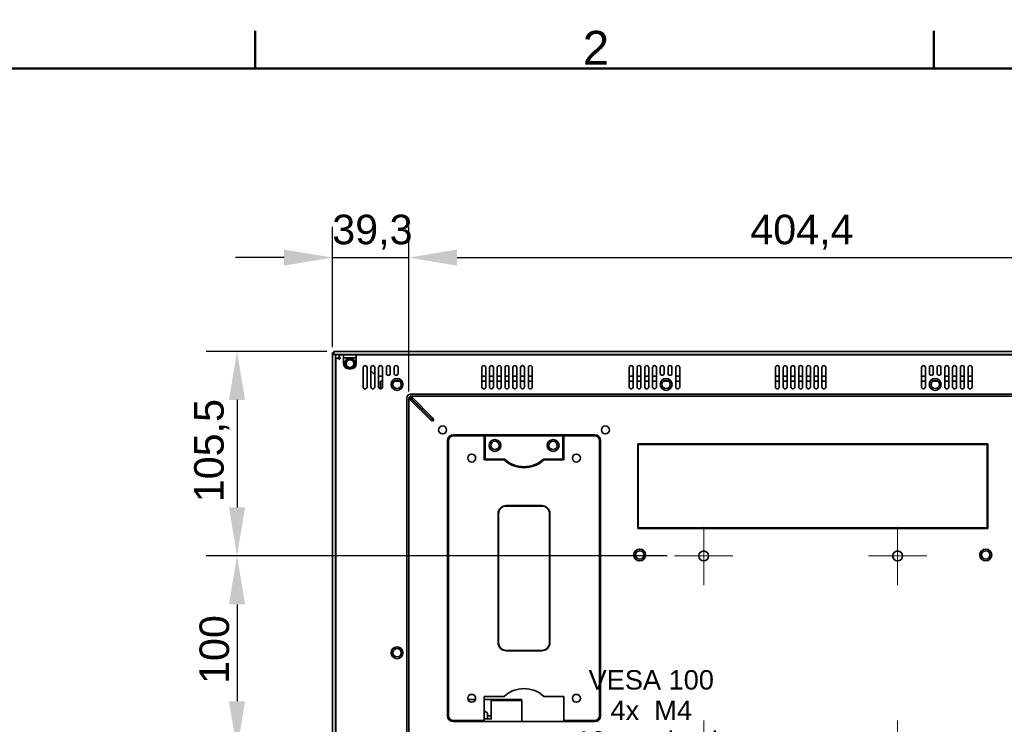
# Model space of a CAD drawing. Header units: millimetres. Extents: x 0 to 2100, y 0 to 1485.
# Tile 14 of 15: x 1278 to 1786, y 1097 to 1460. Entities that reach past the tile are written whole.
import ezdxf

# ---------------------------------------------------------------- set-up
doc = ezdxf.new("R2010")
doc.units = ezdxf.units.MM
doc.header["$LTSCALE"] = 5
for name, color, linetype, lineweight in [('Bemaßungen(ISO)', 7, 'Continuous', 18), ('Mittelpunktmarkierung(ISO)', 7, 'Continuous', 18), ('Rahmen_0', 7, 'Continuous', 50), ('Rahmen_2', 7, 'Continuous', 50), ('Sichtbare Kanten(ISO)', 7, 'Continuous', 35), ('Symbole(ISO)', 7, 'Continuous', 18)]:
    doc.layers.add(name, color=color, linetype=linetype, lineweight=lineweight)
doc.styles.add('Aktuell-BSI', font='arial.ttf')
doc.styles.add('Aktuell-ISO', font='arial.ttf')
doc.styles.add('Aktuell-ISOGroßer Text', font='arial.ttf')
doc.dimstyles.new('X.XXXGroßer Text', dxfattribs={"dimscale": 5, "dimtxt": 3.048, "dimasz": 5, "dimexe": 3.175, "dimexo": 0.75, "dimgap": 0.762, "dimtad": 1, "dimdec": 1, "dimrnd": 1e-08, "dimzin": 12, "dimtxsty": 'Aktuell-ISOGroßer Text', "dimcen": 0.09, "dimdle": 10, "dimclrd": 256, "dimclre": 256, "dimclrt": 7, "dimadec": 0, "dimazin": 3, "dimtfac": 0.656168, "dimtdec": 1, "dimtmove": 0, "dimatfit": 3, "dimfxl": 1, "dimtolj": 1, "dimlwd": 25, "dimlwe": 25, "dimarcsym": 0})

# ---------------------------------------------------------------- blocks, each defined once
blk = doc.blocks.new('Ränder Standardrahmen')
at = {"layer": 'Rahmen_0'}
for p, q in [((280, 287), (280, 290.9)), ((350, 287), (350, 290.9))]:
    blk.add_line(p, q, dxfattribs=at)
at = {"layer": 'Rahmen_0', "flags": 128}
blk.add_lwpolyline([(10, 10), (10, 287), (410, 287), (410, 10), (10, 10)], dxfattribs=at)
at = {"layer": 'Rahmen_2', "insert": (313.79, 287.4), "char_height": 3.5, "attachment_point": 7, "style": 'Aktuell-BSI'}
blk.add_mtext('2', dxfattribs=at)
blk = doc.blocks.new('*D15')
at = {"layer": 'Bemaßungen(ISO)', "color": 250, "linetype": 'Continuous', "lineweight": 25, "true_color": 0x3f3f3f, "transparency": 16777216}
for p, q in [((1439.82, 1291.23), (1439.82, 1353.36)), ((1479.12, 1268.43), (1479.12, 1353.36)), ((1414.82, 1337.48), (1389.82, 1337.48)), ((1439.82, 1337.48), (1479.12, 1337.48)), ((1504.12, 1337.48), (1529.12, 1337.48))]:
    blk.add_line(p, q, dxfattribs=at)
at = {"layer": 'Bemaßungen(ISO)', "color": 250, "linetype": 'Continuous', "true_color": 0x3f3f3f, "transparency": 16777216}
for points in [[(1414.82, 1341.65), (1414.82, 1333.32), (1439.82, 1337.48)], [(1504.12, 1341.65), (1504.12, 1333.32), (1479.12, 1337.48)]]:
    blk.add_solid(points, dxfattribs=at)
at = {"layer": 'Defpoints', "color": 0, "linetype": 'Continuous', "transparency": 16777216}
for p in [(1479.12, 1337.48), (1439.82, 1287.48), (1479.12, 1264.68)]:
    blk.add_point(p, dxfattribs=at)
at = {"layer": 'Bemaßungen(ISO)', "color": 7, "linetype": 'Continuous', "lineweight": 25, "transparency": 16777216, "insert": (1439.68, 1359.61), "char_height": 15.24, "attachment_point": 1, "style": 'Aktuell-ISOGroßer Text'}
blk.add_mtext('\\A1;39,3', dxfattribs=at)
blk = doc.blocks.new('*D16')
at = {"layer": 'Bemaßungen(ISO)', "color": 250, "linetype": 'Continuous', "lineweight": 25, "true_color": 0x3f3f3f, "transparency": 16777216}
for p, q in [((1479.12, 1268.43), (1479.12, 1353.36)), ((1883.52, 1268.43), (1883.52, 1353.36)), ((1504.12, 1337.48), (1858.52, 1337.48))]:
    blk.add_line(p, q, dxfattribs=at)
at = {"layer": 'Bemaßungen(ISO)', "color": 250, "linetype": 'Continuous', "true_color": 0x3f3f3f, "transparency": 16777216}
for points in [[(1504.12, 1341.65), (1504.12, 1333.32), (1479.12, 1337.48)], [(1858.52, 1341.65), (1858.52, 1333.32), (1883.52, 1337.48)]]:
    blk.add_solid(points, dxfattribs=at)
at = {"layer": 'Defpoints', "color": 0, "linetype": 'Continuous', "transparency": 16777216}
for p in [(1883.52, 1337.48), (1479.12, 1264.68), (1883.52, 1264.68)]:
    blk.add_point(p, dxfattribs=at)
at = {"layer": 'Bemaßungen(ISO)', "color": 7, "linetype": 'Continuous', "lineweight": 25, "transparency": 16777216, "insert": (1655.33, 1359.61), "char_height": 15.24, "attachment_point": 1, "style": 'Aktuell-ISOGroßer Text'}
blk.add_mtext('\\A1;404,4', dxfattribs=at)
blk = doc.blocks.new('*D21')
at = {"layer": 'Bemaßungen(ISO)', "color": 250, "linetype": 'Continuous', "lineweight": 25, "true_color": 0x3f3f3f, "transparency": 16777216}
for p, q in [((1436.82, 1289.03), (1374.69, 1289.03)), ((1390.57, 1264.03), (1390.57, 1208.53)), ((1612.52, 1183.53), (1374.69, 1183.53))]:
    blk.add_line(p, q, dxfattribs=at)
at = {"layer": 'Bemaßungen(ISO)', "color": 250, "linetype": 'Continuous', "true_color": 0x3f3f3f, "transparency": 16777216}
for points in [[(1386.4, 1264.03), (1394.73, 1264.03), (1390.57, 1289.03)], [(1386.4, 1208.53), (1394.73, 1208.53), (1390.57, 1183.53)]]:
    blk.add_solid(points, dxfattribs=at)
at = {"layer": 'Defpoints', "color": 0, "linetype": 'Continuous', "transparency": 16777216}
for p in [(1440.57, 1289.03), (1390.57, 1183.53), (1616.27, 1183.53)]:
    blk.add_point(p, dxfattribs=at)
at = {"layer": 'Bemaßungen(ISO)', "color": 7, "linetype": 'Continuous', "lineweight": 25, "transparency": 16777216, "insert": (1368.44, 1211.23), "char_height": 15.24, "attachment_point": 1, "rotation": 90, "style": 'Aktuell-ISOGroßer Text'}
blk.add_mtext('\\A1;105,5', dxfattribs=at)
blk = doc.blocks.new('*D22')
at = {"layer": 'Bemaßungen(ISO)', "color": 250, "linetype": 'Continuous', "lineweight": 25, "true_color": 0x3f3f3f, "transparency": 16777216}
for p, q in [((1612.52, 1183.53), (1374.69, 1183.53)), ((1390.57, 1158.53), (1390.57, 1108.53)), ((1612.52, 1083.53), (1374.69, 1083.53))]:
    blk.add_line(p, q, dxfattribs=at)
at = {"layer": 'Bemaßungen(ISO)', "color": 250, "linetype": 'Continuous', "true_color": 0x3f3f3f, "transparency": 16777216}
for points in [[(1386.4, 1158.53), (1394.73, 1158.53), (1390.57, 1183.53)], [(1386.4, 1108.53), (1394.73, 1108.53), (1390.57, 1083.53)]]:
    blk.add_solid(points, dxfattribs=at)
at = {"layer": 'Defpoints', "color": 0, "linetype": 'Continuous', "transparency": 16777216}
for p in [(1616.27, 1183.53), (1390.57, 1083.53), (1616.27, 1083.53)]:
    blk.add_point(p, dxfattribs=at)
at = {"layer": 'Bemaßungen(ISO)', "color": 7, "linetype": 'Continuous', "lineweight": 25, "transparency": 16777216, "insert": (1371.2, 1117.44), "char_height": 15.24, "attachment_point": 1, "rotation": 90, "style": 'Aktuell-ISOGroßer Text'}
blk.add_mtext('\\A1;100', dxfattribs=at)

msp = doc.modelspace()

# ---------------------------------------------------------------- linework, layer by layer
at = {"layer": 'Mittelpunktmarkierung(ISO)', "linetype": 'Continuous'}
for p, q in [((1631.32, 1198.58), (1631.32, 1168.48)), ((1731.32, 1198.58), (1731.32, 1168.48)), ((1646.37, 1183.53), (1616.27, 1183.53)), ((1746.37, 1183.53), (1716.27, 1183.53)), ((1631.32, 1098.58), (1631.32, 1068.48)), ((1731.32, 1098.58), (1731.32, 1068.48))]:
    msp.add_line(p, q, dxfattribs=at)
at = {"layer": 'Sichtbare Kanten(ISO)'}
for p, q in [((1439.82, 1288.28), (1439.82, 1287.88)), ((1439.82, 1288.28), (1440.57, 1288.28)), ((1439.82, 1287.88), (1439.82, 1287.48)), ((1439.82, 1287.48), (1439.82, 979.58)), ((1439.82, 1287.48), (1441.32, 1287.48)), ((1922.07, 1289.03), (1440.57, 1289.03)), ((1440.57, 1287.53), (1440.57, 1289.03)), ((1922.07, 1287.53), (1440.57, 1287.53)), ((1441.32, 1287.48), (1441.32, 1287.53)), ((1441.32, 1287.48), (1441.32, 979.58)), ((1441.62, 1285.66), (1441.62, 981.4)), ((1441.62, 1285.66), (1443.12, 1285.66)), ((1441.78, 1285.62), (1443.12, 1285.66)), ((1441.78, 1285.62), (1443.16, 1285.62)), ((1441.88, 1287.16), (1441.92, 1286.93)), ((1443.16, 1285.62), (1442.23, 1285.51)), ((1442.23, 1285.51), (1443.29, 1285.51)), ((1443.29, 1285.51), (1442.91, 1285.34)), ((1443.49, 1285.34), (1442.91, 1285.34)), ((1445.57, 1287.23), (1443.19, 1287.23)), ((1443.19, 1287.23), (1443.19, 1285.73)), ((1443.23, 1285.69), (1443.19, 1287.23)), ((1443.23, 1285.69), (1443.23, 1287.07)), ((1443.23, 1287.07), (1443.34, 1285.56)), ((1443.34, 1285.56), (1443.34, 1286.62)), ((1443.34, 1286.62), (1443.52, 1285.36)), ((1443.49, 1285.34), (1443.72, 1285.13)), ((1443.52, 1285.94), (1443.52, 1285.36)), ((1443.72, 1285.13), (1443.52, 1285.36)), ((1452.07, 1287.23), (1445.57, 1287.23)), ((1445.57, 1285.73), (1452.07, 1285.73)), ((1445.57, 1285.13), (1445.57, 1282.76)), ((1910.57, 1287.23), (1452.07, 1287.23)), ((1452.07, 1282.76), (1452.07, 1285.13)), ((1448.32, 1280.01), (1449.32, 1280.01)), ((1455.62, 1280.73), (1455.62, 1270.73)), ((1457.57, 1281.03), (1456.91, 1281.69)), ((1457.57, 1281.03), (1456.91, 1281.69)), ((1457.62, 1270.73), (1457.62, 1280.73)), ((1459.62, 1280.73), (1459.62, 1270.73)), ((1461.62, 1270.73), (1461.62, 1280.73)), ((1463.62, 1280.73), (1463.62, 1270.73)), ((1465.62, 1270.73), (1465.62, 1280.73)), ((1467.62, 1280.73), (1467.62, 1277.73)), ((1469.62, 1277.73), (1469.62, 1280.73)), ((1471.62, 1280.73), (1471.62, 1277.73)), ((1473.62, 1277.73), (1473.62, 1280.73)), ((1516.85, 1280.73), (1516.85, 1270.73)), ((1518.85, 1270.73), (1518.85, 1280.73)), ((1520.85, 1280.73), (1520.85, 1270.73)), ((1522.85, 1270.73), (1522.85, 1280.73)), ((1524.85, 1280.73), (1524.85, 1270.73)), ((1526.85, 1270.73), (1526.85, 1280.73)), ((1528.85, 1280.73), (1528.85, 1270.73)), ((1530.85, 1270.73), (1530.85, 1280.73)), ((1532.85, 1280.73), (1532.85, 1270.73)), ((1534.85, 1270.73), (1534.85, 1280.73)), ((1536.85, 1280.73), (1536.85, 1270.73)), ((1538.85, 1270.73), (1538.85, 1280.73)), ((1540.85, 1280.73), (1540.85, 1270.73)), ((1542.85, 1270.73), (1542.85, 1280.73)), ((1592.92, 1280.73), (1592.92, 1270.73)), ((1594.92, 1270.73), (1594.92, 1280.73)), ((1596.92, 1280.73), (1596.92, 1270.73)), ((1598.92, 1270.73), (1598.92, 1280.73)), ((1600.92, 1280.73), (1600.92, 1270.73)), ((1602.92, 1270.73), (1602.92, 1280.73)), ((1604.92, 1280.73), (1604.92, 1270.73)), ((1606.92, 1270.73), (1606.92, 1280.73)), ((1608.92, 1280.73), (1608.92, 1277.73)), ((1610.92, 1277.73), (1610.92, 1280.73)), ((1612.92, 1280.73), (1612.92, 1277.73)), ((1614.92, 1277.73), (1614.92, 1280.73)), ((1616.92, 1280.73), (1616.92, 1270.73)), ((1618.92, 1270.73), (1618.92, 1280.73)), ((1668.32, 1280.73), (1668.32, 1270.73)), ((1670.32, 1270.73), (1670.32, 1280.73)), ((1672.32, 1280.73), (1672.32, 1270.73)), ((1674.32, 1270.73), (1674.32, 1280.73)), ((1676.32, 1280.73), (1676.32, 1270.73)), ((1678.32, 1270.73), (1678.32, 1280.73)), ((1680.32, 1280.73), (1680.32, 1270.73)), ((1682.32, 1270.73), (1682.32, 1280.73)), ((1684.32, 1280.73), (1684.32, 1270.73)), ((1686.32, 1270.73), (1686.32, 1280.73)), ((1688.32, 1280.73), (1688.32, 1270.73)), ((1690.32, 1270.73), (1690.32, 1280.73)), ((1692.32, 1280.73), (1692.32, 1270.73)), ((1694.32, 1270.73), (1694.32, 1280.73)), ((1743.72, 1280.73), (1743.72, 1270.73)), ((1745.72, 1270.73), (1745.72, 1280.73)), ((1747.72, 1280.73), (1747.72, 1277.73)), ((1749.72, 1277.73), (1749.72, 1280.73)), ((1751.72, 1280.73), (1751.72, 1277.73)), ((1753.72, 1277.73), (1753.72, 1280.73)), ((1755.72, 1280.73), (1755.72, 1270.73)), ((1757.72, 1270.73), (1757.72, 1280.73)), ((1759.72, 1280.73), (1759.72, 1270.73)), ((1761.72, 1270.73), (1761.72, 1280.73)), ((1763.72, 1280.73), (1763.72, 1270.73)), ((1765.72, 1270.73), (1765.72, 1280.73)), ((1767.72, 1280.73), (1767.72, 1270.73)), ((1769.72, 1270.73), (1769.72, 1280.73)), ((1461.62, 1276.98), (1459.62, 1278.98)), ((1461.62, 1276.98), (1459.62, 1278.98)), ((1463.62, 1276.28), (1465.62, 1276.28)), ((1516.85, 1276.28), (1518.85, 1276.28)), ((1520.85, 1276.28), (1522.85, 1276.28)), ((1524.85, 1276.28), (1526.85, 1276.28)), ((1528.85, 1276.28), (1530.85, 1276.28)), ((1532.85, 1276.28), (1534.85, 1276.28)), ((1536.85, 1276.28), (1538.85, 1276.28)), ((1540.85, 1276.28), (1542.85, 1276.28)), ((1592.92, 1276.28), (1594.92, 1276.28)), ((1596.92, 1276.28), (1598.92, 1276.28)), ((1600.92, 1276.28), (1602.92, 1276.28)), ((1604.92, 1276.28), (1606.92, 1276.28)), ((1616.92, 1276.28), (1618.92, 1276.28)), ((1668.32, 1276.28), (1670.32, 1276.28)), ((1672.32, 1276.28), (1674.32, 1276.28)), ((1676.32, 1276.28), (1678.32, 1276.28)), ((1680.32, 1276.28), (1682.32, 1276.28)), ((1684.32, 1276.28), (1686.32, 1276.28)), ((1688.32, 1276.28), (1690.32, 1276.28)), ((1692.32, 1276.28), (1694.32, 1276.28)), ((1743.72, 1276.28), (1745.72, 1276.28)), ((1755.72, 1276.28), (1757.72, 1276.28)), ((1759.72, 1276.28), (1761.72, 1276.28)), ((1763.72, 1276.28), (1765.72, 1276.28)), ((1767.72, 1276.28), (1769.72, 1276.28)), ((1464.6, 1273.73), (1465.62, 1273.73)), ((1464.6, 1269.73), (1464.6, 1273.73)), ((1465.62, 1273.73), (1464.6, 1273.73)), ((1464.6, 1273.73), (1464.6, 1269.73)), ((1471.8, 1273.73), (1474.43, 1273.73)), ((1474.43, 1273.73), (1471.8, 1273.73)), ((1516.85, 1273.73), (1518.85, 1273.73)), ((1518.85, 1273.73), (1516.85, 1273.73)), ((1520.85, 1273.73), (1522.85, 1273.73)), ((1522.85, 1273.73), (1520.85, 1273.73)), ((1524.85, 1273.73), (1526.85, 1273.73)), ((1526.85, 1273.73), (1524.85, 1273.73)), ((1528.85, 1273.73), (1530.85, 1273.73)), ((1530.85, 1273.73), (1528.85, 1273.73)), ((1532.85, 1273.73), (1534.85, 1273.73)), ((1534.85, 1273.73), (1532.85, 1273.73)), ((1536.85, 1273.73), (1538.85, 1273.73)), ((1538.85, 1273.73), (1536.85, 1273.73)), ((1540.85, 1273.73), (1542.85, 1273.73)), ((1542.85, 1273.73), (1540.85, 1273.73)), ((1592.92, 1273.73), (1594.92, 1273.73)), ((1594.92, 1273.73), (1592.92, 1273.73)), ((1596.92, 1273.73), (1598.92, 1273.73)), ((1598.92, 1273.73), (1596.92, 1273.73)), ((1600.92, 1273.73), (1602.92, 1273.73)), ((1602.92, 1273.73), (1600.92, 1273.73)), ((1604.92, 1273.73), (1606.92, 1273.73)), ((1606.92, 1273.73), (1604.92, 1273.73)), ((1610.6, 1273.73), (1613.23, 1273.73)), ((1613.23, 1273.73), (1610.6, 1273.73)), ((1616.92, 1273.73), (1618.92, 1273.73)), ((1618.92, 1273.73), (1616.92, 1273.73)), ((1668.32, 1273.73), (1670.32, 1273.73)), ((1670.32, 1273.73), (1668.32, 1273.73)), ((1672.32, 1273.73), (1674.32, 1273.73)), ((1674.32, 1273.73), (1672.32, 1273.73)), ((1676.32, 1273.73), (1678.32, 1273.73)), ((1678.32, 1273.73), (1676.32, 1273.73)), ((1680.32, 1273.73), (1682.32, 1273.73)), ((1682.32, 1273.73), (1680.32, 1273.73)), ((1684.32, 1273.73), (1686.32, 1273.73)), ((1686.32, 1273.73), (1684.32, 1273.73)), ((1688.32, 1273.73), (1690.32, 1273.73)), ((1690.32, 1273.73), (1688.32, 1273.73)), ((1692.32, 1273.73), (1694.32, 1273.73)), ((1694.32, 1273.73), (1692.32, 1273.73)), ((1743.72, 1273.73), (1745.72, 1273.73)), ((1745.72, 1273.73), (1743.72, 1273.73)), ((1749.4, 1273.73), (1752.03, 1273.73)), ((1752.03, 1273.73), (1749.4, 1273.73)), ((1755.72, 1273.73), (1757.72, 1273.73)), ((1757.72, 1273.73), (1755.72, 1273.73)), ((1759.72, 1273.73), (1761.72, 1273.73)), ((1761.72, 1273.73), (1759.72, 1273.73)), ((1763.72, 1273.73), (1765.72, 1273.73)), ((1765.72, 1273.73), (1763.72, 1273.73)), ((1767.72, 1273.73), (1769.72, 1273.73)), ((1769.72, 1273.73), (1767.72, 1273.73)), ((1478.12, 1265.03), (1478.12, 1002.03)), ((1479.12, 1265.28), (1479.12, 1264.84)), ((1480.62, 1265.28), (1479.12, 1265.28)), ((1479.12, 1264.68), (1479.12, 1264.84)), ((1480.27, 1266.03), (1479.87, 1266.03)), ((1479.87, 1265.28), (1479.87, 1266.03)), ((1907.02, 1267.03), (1480.12, 1267.03)), ((1480.69, 1266.03), (1480.27, 1266.03)), ((1480.62, 1264.84), (1480.62, 1265.28)), ((1480.62, 1264.84), (1480.62, 1264.68)), ((1480.69, 1266.03), (1793.12, 1266.03)), ((1480.73, 1264.52), (1480.69, 1266.03)), ((1480.69, 1266.03), (1480.69, 1264.53)), ((1480.73, 1265.99), (1480.77, 1264.49)), ((1480.73, 1264.52), (1480.73, 1265.99)), ((1480.77, 1265.87), (1480.82, 1264.43)), ((1480.77, 1264.49), (1480.77, 1265.87)), ((1480.82, 1265.68), (1480.86, 1264.36)), ((1480.82, 1265.68), (1480.82, 1264.43)), ((1491.63, 1254.65), (1480.86, 1265.42)), ((1480.86, 1264.36), (1480.86, 1265.42)), ((1479.12, 1264.68), (1479.12, 1002.38)), ((1479.12, 1264.68), (1480.63, 1264.6)), ((1479.12, 1264.68), (1480.62, 1264.68)), ((1479.16, 1264.6), (1480.63, 1264.6)), ((1479.28, 1264.5), (1480.63, 1264.6)), ((1480.66, 1264.5), (1479.28, 1264.5)), ((1479.47, 1264.4), (1480.66, 1264.5)), ((1480.79, 1264.29), (1479.47, 1264.4)), ((1480.72, 1264.4), (1479.47, 1264.4)), ((1490.5, 1253.52), (1479.73, 1264.29)), ((1480.79, 1264.29), (1479.73, 1264.29)), ((1480.65, 1264.53), (1480.69, 1264.53)), ((1480.79, 1264.29), (1491.56, 1253.52)), ((1480.86, 1264.36), (1491.63, 1253.59)), ((1491.71, 1253.5), (1491.63, 1254.65)), ((1491.63, 1253.59), (1491.63, 1254.65)), ((1491.56, 1253.52), (1490.5, 1253.52)), ((1490.82, 1253.44), (1491.56, 1253.52)), ((1490.82, 1253.44), (1491.65, 1253.44)), ((1491.65, 1253.44), (1491.18, 1253.36)), ((1491.18, 1253.36), (1491.76, 1253.36)), ((1491.58, 1253.26), (1491.76, 1253.36)), ((1491.58, 1253.26), (1491.99, 1253.16)), ((1491.87, 1253.26), (1491.58, 1253.26)), ((1491.71, 1254.33), (1491.8, 1253.39)), ((1491.71, 1253.5), (1491.71, 1254.33)), ((1491.8, 1253.97), (1491.89, 1253.28)), ((1491.8, 1253.39), (1491.8, 1253.97)), ((1491.89, 1253.57), (1491.99, 1253.16)), ((1491.89, 1253.57), (1491.89, 1253.28)), ((1575.12, 1246.03), (1502.12, 1246.03)), ((1502.12, 1245.53), (1518.12, 1245.53)), ((1518.12, 1245.53), (1518.12, 1233.03)), ((1558.62, 1245.53), (1518.62, 1245.53)), ((1518.62, 1245.53), (1518.62, 1233.53)), ((1518.62, 1245.53), (1518.62, 1233.53)), ((1558.62, 1233.53), (1558.62, 1245.53)), ((1559.12, 1245.53), (1575.12, 1245.53)), ((1559.12, 1233.03), (1559.12, 1245.53)), ((1499.12, 1243.03), (1499.12, 1101.03)), ((1499.62, 1101.03), (1499.62, 1243.03)), ((1577.62, 1243.03), (1577.62, 1101.03)), ((1578.12, 1101.03), (1578.12, 1243.03)), ((1777.87, 1241.33), (1597.27, 1241.33)), ((1597.27, 1241.33), (1597.27, 1197.73)), ((1597.57, 1241.03), (1777.57, 1241.03)), ((1597.57, 1198.03), (1597.57, 1241.03)), ((1777.57, 1198.03), (1777.57, 1241.03)), ((1777.87, 1197.73), (1777.87, 1241.33)), ((1518.12, 1233.03), (1528.42, 1233.03)), ((1528.62, 1233.53), (1518.62, 1233.53)), ((1518.62, 1233.53), (1518.62, 1233.53)), ((1518.62, 1233.53), (1528.62, 1233.53)), ((1548.62, 1233.53), (1558.62, 1233.53)), ((1558.62, 1233.53), (1548.62, 1233.53)), ((1548.82, 1233.03), (1559.12, 1233.03)), ((1558.62, 1233.53), (1558.62, 1233.53)), ((1547.77, 1209.48), (1529.47, 1209.48)), ((1529.47, 1209.28), (1547.77, 1209.28)), ((1525.27, 1205.28), (1525.27, 1138.78)), ((1525.47, 1138.78), (1525.47, 1205.28)), ((1551.77, 1138.78), (1551.77, 1205.28)), ((1551.97, 1138.78), (1551.97, 1205.28)), ((1597.27, 1197.73), (1777.87, 1197.73)), ((1597.57, 1198.03), (1777.57, 1198.03)), ((1529.47, 1134.78), (1547.77, 1134.78)), ((1529.47, 1134.58), (1547.77, 1134.58)), ((1513.55, 1109.36), (1509.68, 1109.36)), ((1518.12, 1111.03), (1518.12, 1098.53)), ((1528.42, 1111.03), (1518.12, 1111.03)), ((1537.27, 1109.36), (1518.12, 1109.36)), ((1521.72, 1099.45), (1521.72, 1108.72)), ((1537.27, 1108.97), (1521.97, 1108.97)), ((1537.52, 1109.11), (1537.52, 1108.72)), ((1537.52, 1108.72), (1537.52, 1098.03)), ((1559.12, 1111.03), (1548.82, 1111.03)), ((1559.12, 1098.53), (1559.12, 1111.03)), ((1518.72, 1103.24), (1518.12, 1103.24)), ((1518.72, 1103.24), (1519.72, 1102.37)), ((1519.72, 1102.37), (1519.72, 1099.45)), ((1518.12, 1098.53), (1502.12, 1098.53)), ((1502.12, 1098.03), (1575.12, 1098.03)), ((1508.72, 1098.03), (1508.72, 1098.53)), ((1521.75, 1099.45), (1518.12, 1099.45)), ((1521.72, 1100.99), (1519.72, 1100.99)), ((1575.12, 1098.53), (1559.12, 1098.53))]:
    msp.add_line(p, q, dxfattribs=at)
for centre, radius in [((1448.82, 1282.76), 2.75), ((1448.82, 1282.76), 2.5), ((1448.82, 1282.76), 2.01), ((1473.12, 1272.03), 3.05), ((1611.92, 1272.03), 3.05), ((1750.72, 1272.03), 3.05), ((1473.12, 1272.03), 2.15), ((1611.92, 1272.03), 2.15), ((1750.72, 1272.03), 2.15), ((1496.62, 1248.53), 2.05), ((1580.62, 1248.53), 2.05), ((1523.62, 1240.53), 3.05), ((1523.62, 1240.53), 2.15), ((1553.62, 1240.53), 3.05), ((1553.62, 1240.53), 2.15), ((1511.62, 1234.03), 2.05), ((1565.62, 1234.03), 2.05), ((1598.32, 1184.03), 3.05), ((1598.32, 1184.03), 2.15), ((1631.32, 1183.53), 2.55), ((1731.32, 1183.53), 2.55), ((1776.82, 1184.03), 3.05), ((1776.82, 1184.03), 2.15), ((1473.12, 1133.53), 3.05), ((1473.12, 1133.53), 2.15), ((1511.62, 1110.03), 2.05), ((1565.62, 1110.03), 2.05)]:
    msp.add_circle(centre, radius, dxfattribs=at)
for centre, radius, start, end in [((1448.32, 1282.76), 2.75, 180, 270), ((1449.32, 1282.76), 2.75, 270, 360), ((1456.62, 1280.73), 1, 0, 180), ((1460.62, 1280.73), 1, 0, 180), ((1464.62, 1280.73), 1, 0, 180), ((1468.62, 1280.73), 1, 0, 180), ((1472.62, 1280.73), 1, 0, 180), ((1517.85, 1280.73), 1, 0, 180), ((1521.85, 1280.73), 1, 0, 180), ((1525.85, 1280.73), 1, 0, 180), ((1529.85, 1280.73), 1, 0, 180), ((1533.85, 1280.73), 1, 0, 180), ((1537.85, 1280.73), 1, 0, 180), ((1541.85, 1280.73), 1, 0, 180), ((1593.92, 1280.73), 1, 0, 180), ((1597.92, 1280.73), 1, 0, 180), ((1601.92, 1280.73), 1, 0, 180), ((1605.92, 1280.73), 1, 0, 180), ((1609.92, 1280.73), 1, 0, 180), ((1613.92, 1280.73), 1, 0, 180), ((1617.92, 1280.73), 1, 0, 180), ((1669.32, 1280.73), 1, 0, 180), ((1673.32, 1280.73), 1, 0, 180), ((1677.32, 1280.73), 1, 0, 180), ((1681.32, 1280.73), 1, 0, 180), ((1685.32, 1280.73), 1, 0, 180), ((1689.32, 1280.73), 1, 0, 180), ((1693.32, 1280.73), 1, 0, 180), ((1744.72, 1280.73), 1, 0, 180), ((1748.72, 1280.73), 1, 0, 180), ((1752.72, 1280.73), 1, 0, 180), ((1756.72, 1280.73), 1, 0, 180), ((1760.72, 1280.73), 1, 0, 180), ((1764.72, 1280.73), 1, 0, 180), ((1768.72, 1280.73), 1, 0, 180), ((1468.62, 1277.73), 1, 180, 0), ((1472.62, 1277.73), 1, 180, 0), ((1609.92, 1277.73), 1, 180, 0), ((1613.92, 1277.73), 1, 180, 0), ((1748.72, 1277.73), 1, 180, 0), ((1752.72, 1277.73), 1, 180, 0), ((1456.62, 1270.73), 1, 180, 0), ((1460.62, 1270.73), 1, 180, 0), ((1464.62, 1270.73), 1, 180, 0), ((1517.85, 1270.73), 1, 180, 0), ((1521.85, 1270.73), 1, 180, 0), ((1525.85, 1270.73), 1, 180, 0), ((1529.85, 1270.73), 1, 180, 0), ((1533.85, 1270.73), 1, 180, 0), ((1537.85, 1270.73), 1, 180, 0), ((1541.85, 1270.73), 1, 180, 0), ((1593.92, 1270.73), 1, 180, 0), ((1597.92, 1270.73), 1, 180, 0), ((1601.92, 1270.73), 1, 180, 0), ((1605.92, 1270.73), 1, 180, 0), ((1617.92, 1270.73), 1, 180, 0), ((1669.32, 1270.73), 1, 180, 0), ((1673.32, 1270.73), 1, 180, 0), ((1677.32, 1270.73), 1, 180, 0), ((1681.32, 1270.73), 1, 180, 0), ((1685.32, 1270.73), 1, 180, 0), ((1689.32, 1270.73), 1, 180, 0), ((1693.32, 1270.73), 1, 180, 0), ((1744.72, 1270.73), 1, 180, 0), ((1756.72, 1270.73), 1, 180, 0), ((1760.72, 1270.73), 1, 180, 0), ((1764.72, 1270.73), 1, 180, 0), ((1768.72, 1270.73), 1, 180, 0), ((1480.12, 1265.03), 2, 90, 180), ((1502.12, 1243.03), 3, 90, 180), ((1502.12, 1243.03), 2.5, 90, 180), ((1575.12, 1243.03), 3, 0, 90), ((1575.12, 1243.03), 2.5, 0, 90), ((1538.62, 1244.03), 15, 227.1666, 312.8334), ((1538.62, 1244.03), 14.5, 226.3972, 313.6028), ((1529.47, 1205.28), 4.2, 90, 180), ((1529.47, 1205.28), 4, 90, 180), ((1547.77, 1205.28), 4.2, 0, 90), ((1547.77, 1205.28), 4, 0, 90), ((1529.47, 1138.78), 4.2, 180, 270), ((1529.47, 1138.78), 4, 180, 270), ((1547.77, 1138.78), 4, 270, 0), ((1547.77, 1138.78), 4.2, 270, 0), ((1538.62, 1100.03), 15, 47.1666, 132.8334), ((1521.97, 1108.72), 0.25, 90, 180), ((1537.27, 1109.11), 0.25, 0, 90), ((1537.27, 1108.72), 0.25, 0, 90), ((1502.12, 1101.03), 3, 180, 270), ((1502.12, 1101.03), 2.5, 180, 270), ((1575.12, 1101.03), 2.5, 270, 0), ((1575.12, 1101.03), 3, 270, 0)]:
    msp.add_arc(centre, radius, start, end, dxfattribs=at)
for centre, major_axis, ratio, start_param, end_param in [((1441.37, 1286.93), (0, -0.6), 0.916667, 2.748894, 3.141593), ((1441.76, 1286.93), (-0.406, 0.578), 0.39645, 5.226145, 5.618844), ((1443.72, 1285.66), (-2.1, 0), 0.050134, 0, 0.392699), ((1441.92, 1287.45), (0.57, -1.35), 0.145014, 4.689668, 5.044114), ((1441.88, 1286.93), (-0.296, 0.598), 0.160544, 5.0257, 5.4184), ((1443.72, 1285.62), (-2.1, 0.12), 0.131503, 0.400011, 0.79271), ((1443.72, 1285.51), (-2.1, 0.32), 0.147641, 0.80821, 1.200909), ((1443.72, 1285.34), (2.1, -0.49), 0.09145, 4.341171, 4.73387), ((1443.72, 1285.62), (-0.6, 0.041), 0.161366, 0.011126, 0.403825), ((1443.72, 1285.51), (-0.596, 0.236), 0.309892, 0.515046, 0.907745), ((1443.23, 1285.13), (0.04, -2.1), 0.046301, 2.748003, 3.140702), ((1443.19, 1285.13), (0, 0.6), 0.17547, 5.890486, 6.283185), ((1443.34, 1285.13), (0.21, -2.1), 0.099925, 2.346004, 2.738703), ((1443.23, 1285.13), (0.143, -0.597), 0.441389, 2.250583, 2.643282), ((1443.72, 1285.34), (-0.594, 0.434), 0.190178, 0.923475, 1.316175), ((1443.52, 1285.13), (-0.42, 2.1), 0.078682, 5.089456, 5.482155), ((1443.34, 1285.13), (0.387, -0.581), 0.390979, 1.708526, 2.101225), ((1443.52, 1285.13), (0.49, -2.1), 0.09145, 1.549316, 1.942015), ((1445.57, 1285.13), (0, 2.1), 0.00001, 0.11847, 1.63045), ((1452.07, 1285.13), (0, 2.1), 0.00001, 5.923575, 7.853982), ((1480.73, 1263.93), (0.04, -2.1), 0.09013, 2.943613, 3.139963), ((1480.77, 1263.93), (0.09, -2.1), 0.096737, 2.744974, 2.941324), ((1480.82, 1263.93), (-0.13, 2.1), 0.09424, 5.688125, 5.884475), ((1480.86, 1263.93), (0.18, -2.1), 0.083098, 2.349192, 2.545542), ((1481.22, 1264.6), (-2.1, 0.09), 0.203047, 0.008568, 0.204918), ((1481.22, 1264.6), (2.1, -0.1), 0.231528, 3.349235, 3.545585), ((1481.22, 1264.5), (-2.1, 0.22), 0.23478, 0.41712, 0.613469), ((1481.22, 1264.29), (-2.1, 0.41), 0.182065, 0.624628, 0.820978), ((1481.22, 1264.68), (-0.6, 0), 0.725823, 0, 0.19635), ((1481.22, 1264.5), (0.558, -0.346), 0.639366, 3.715527, 3.911876), ((1481.22, 1264.4), (0.55, -0.454), 0.529076, 3.946067, 4.142417), ((1480.69, 1263.93), (0, -0.6), 0.321741, 2.945243, 3.141593), ((1481.22, 1264.4), (-0.543, 0.48), 0.532311, 1.029427, 1.225777), ((1480.73, 1263.93), (-0.049, 0.6), 0.357911, 5.861073, 6.057422), ((1480.77, 1263.93), (-0.105, 0.599), 0.358386, 5.631296, 5.827645), ((1480.82, 1263.93), (0.155, -0.598), 0.325024, 2.272169, 2.468518), ((1491.71, 1253.16), (0.33, -2.1), 0.10035, 2.144254, 2.340604), ((1491.99, 1253.52), (-2.1, 0.28), 0.128537, 0.802493, 0.998843), ((1491.99, 1253.44), (-2.1, 0.37), 0.113678, 1.001958, 1.198307), ((1491.99, 1253.36), (2.1, -0.45), 0.083835, 4.337552, 4.533901), ((1491.99, 1253.44), (-0.592, 0.353), 0.272211, 0.946395, 1.142745), ((1491.63, 1253.16), (0.323, -0.588), 0.365693, 1.961462, 2.157811), ((1491.99, 1253.36), (-0.594, 0.429), 0.189437, 1.117467, 1.313817), ((1491.8, 1253.16), (-0.41, 2.1), 0.077771, 5.089833, 5.286183), ((1491.71, 1253.16), (0.41, -0.588), 0.287426, 1.766019, 1.962369), ((1491.99, 1253.26), (-0.598, 0.477), 0.096079, 1.254609, 1.450958), ((1491.89, 1253.16), (-0.47, 2.1), 0.042517, 4.899174, 5.095523), ((1491.8, 1253.16), (0.467, -0.593), 0.193752, 1.615814, 1.812164), ((1491.99, 1253.26), (0.598, -0.497), 0.096846, 4.596287, 4.792637), ((1491.89, 1253.16), (-0.497, 0.598), 0.096846, 4.632141, 4.828491), ((1521.97, 1099.2), (-0.241, 0.241), 0.267949, 4.974188, 6.021386)]:
    msp.add_ellipse(centre, major_axis=major_axis, ratio=ratio, start_param=start_param, end_param=end_param, dxfattribs=at)

# ---------------------------------------------------------------- block references
at = {"xscale": 5, "yscale": 5, "zscale": 5}
msp.add_blockref('Ränder Standardrahmen', (0, 0), dxfattribs=at)

# ---------------------------------------------------------------- texts
at = {"layer": 'Symbole(ISO)', "color": 7, "insert": (1604.25, 1124.58), "char_height": 10.033, "width": 154.3838, "attachment_point": 2, "line_spacing_factor": 0.944221, "style": 'Aktuell-ISO'}
msp.add_mtext('{VESA 100\\P4x  M4\\P10mm depth}', dxfattribs=at)

# ---------------------------------------------------------------- dimensions: what is measured, and where the dimension line sits
at = {"layer": 'Bemaßungen(ISO)', "color": 250, "linetype": 'Continuous', "lineweight": 25, "true_color": 0x3f3f3f}
for base, p1, p2, angle, override, picture, middle in [((1479.12, 1337.48), (1439.82, 1287.48), (1479.12, 1264.68), 180, {"dimdec": 1, "dimtp": 0, "dimtm": 0, "dimtdec": 1, "dimtofl": 1, "dimatfit": 1}, '*D15', (1459.47, 1337.48)), ((1883.52, 1337.48), (1479.12, 1264.68), (1883.52, 1264.68), 180, {"dimdec": 1, "dimtp": 0, "dimtm": 0, "dimtdec": 1, "dimtofl": 0, "dimatfit": 1}, '*D16', (1681.32, 1337.48)), ((1390.57, 1183.53), (1440.57, 1289.03), (1616.27, 1183.53), 90, {"dimdec": 1, "dimtp": 0, "dimtm": 0, "dimtdec": 1, "dimtofl": 0, "dimatfit": 1}, '*D21', (1390.57, 1236.28)), ((1390.57, 1083.53), (1616.27, 1183.53), (1616.27, 1083.53), 90, {"dimdec": 1, "dimtp": 0, "dimtm": 0, "dimtdec": 1, "dimtofl": 0, "dimatfit": 1}, '*D22', (1390.57, 1133.53))]:
    dim = msp.add_linear_dim(base=base, p1=p1, p2=p2, angle=angle, dimstyle='X.XXXGroßer Text', override=override, dxfattribs=at)
    dim.commit()
    dim.dimension.update_dxf_attribs({"geometry": picture, "text_midpoint": middle, "dimtype": 160})

doc.saveas('drawing.dxf')
